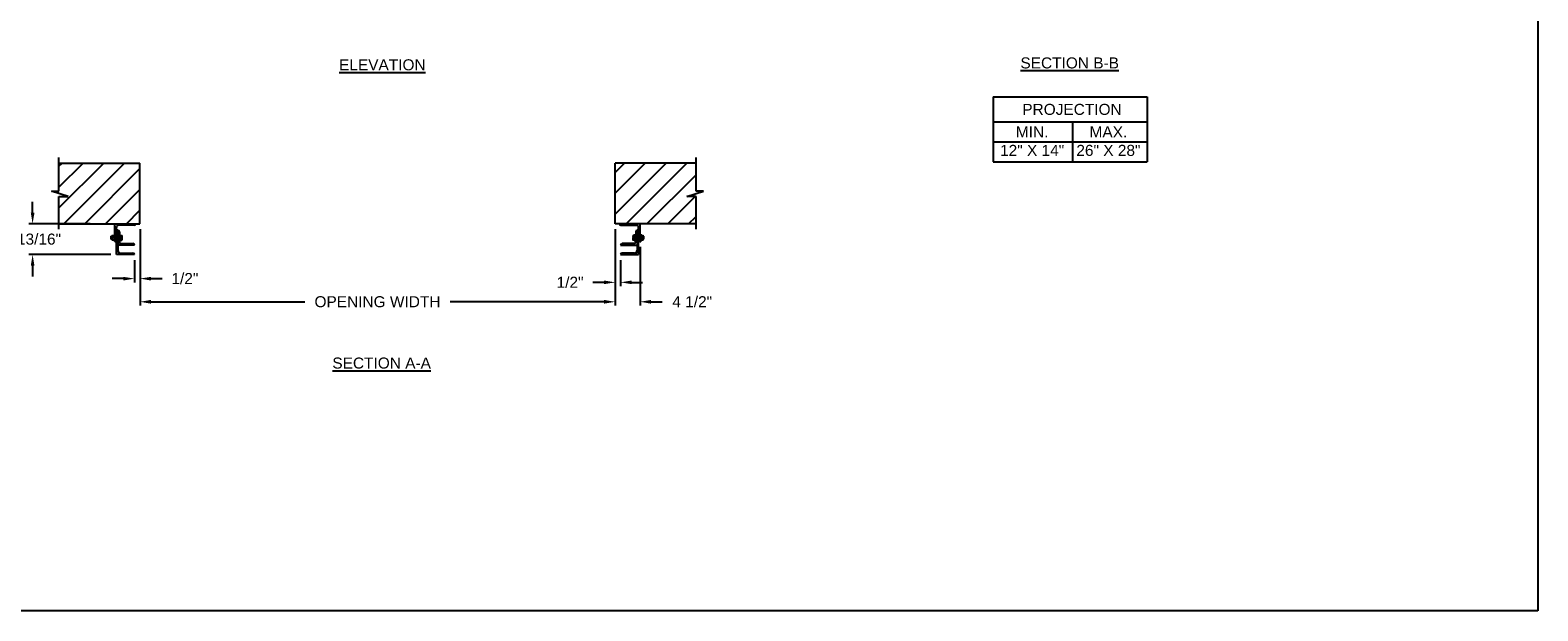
# Model space of a CAD drawing. Header units: inches. Extents: x 170 to 312, y 215 to 248.
# Tile 30 of 256: x 176.26 to 189.06, y 234.45 to 239.38. Entities that reach past the tile are written whole.
import ezdxf
from ezdxf import colors
from ezdxf.entities.mleader import LeaderData, LeaderLine
from ezdxf.math import Vec2, Vec3

# ---------------------------------------------------------------- set-up
doc = ezdxf.new("R2010")
doc.units = ezdxf.units.IN
doc.header["$LTSCALE"] = 0.25
doc.header["$MEASUREMENT"] = 0
doc.layers.add('ANNOTATIONS', color=1, linetype='Continuous')
doc.layers.add('MOTOR RH', color=7, linetype='Continuous')
doc.styles.add('ARIAL', font='arial.ttf', dxfattribs={"height": 0.09375})
doc.dimstyles.new('STANDARD$0', dxfattribs={"dimtxt": 0.09375, "dimasz": 0.09375, "dimexe": 0.03125, "dimexo": 0.046875, "dimgap": 0.09, "dimtad": 0, "dimtih": 1, "dimtoh": 1, "dimdec": 4, "dimzin": 0, "dimdsep": 46, "dimtxsty": 'ARIAL', "dimcen": 0.09, "dimadec": 0, "dimazin": 0, "dimtfac": 1, "dimtdec": 4, "dimtofl": 0, "dimtmove": 0, "dimatfit": 1, "dimfxl": 1, "dimtolj": 1, "dimtzin": 0, "dimarcsym": 0})
pattern_1 = [(45, (-1.9832, -13.09525), (-0.08838835, 0.08838835), [])]

# ---------------------------------------------------------------- blocks, each defined once
blk = doc.blocks.new('*D14')
at = {"layer": 'ANNOTATIONS', "color": 0, "lineweight": -2, "transparency": 16777216}
for p, q in [((176.28, 237.829), (176.28, 237.923)), ((176.77, 237.736), (176.249, 237.736)), ((176.945, 237.474), (176.249, 237.474)), ((176.28, 237.38), (176.28, 237.287))]:
    blk.add_line(p, q, dxfattribs=at)
at = {"layer": 'ANNOTATIONS', "color": 0, "transparency": 16777216}
for points in [[(176.265, 237.829), (176.296, 237.829), (176.28, 237.736)], [(176.265, 237.38), (176.296, 237.38), (176.28, 237.474)]]:
    blk.add_solid(points, dxfattribs=at)
at = {"layer": 'defpoints', "color": 0, "transparency": 16777216}
for p in [(176.817, 237.736), (176.28, 237.474), (176.992, 237.474)]:
    blk.add_point(p, dxfattribs=at)
at = {"layer": 'ANNOTATIONS', "color": 0, "transparency": 16777216, "insert": (176.28, 237.605), "char_height": 0.09375, "attachment_point": 5, "style": 'ARIAL'}
blk.add_mtext('\\A1;5 13/16"', dxfattribs=at)
blk = doc.blocks.new('*D15')
at = {"layer": 'ANNOTATIONS', "color": 0, "lineweight": -2, "transparency": 16777216}
for p, q in [((181.225, 237.689), (181.225, 237.207)), ((181.272, 237.427), (181.272, 237.207)), ((181.131, 237.238), (181.037, 237.238)), ((181.366, 237.238), (181.459, 237.238))]:
    blk.add_line(p, q, dxfattribs=at)
at = {"layer": 'ANNOTATIONS', "color": 0, "transparency": 16777216}
for points in [[(181.131, 237.254), (181.131, 237.223), (181.225, 237.238)], [(181.366, 237.254), (181.366, 237.223), (181.272, 237.238)]]:
    blk.add_solid(points, dxfattribs=at)
at = {"layer": 'defpoints', "color": 0, "transparency": 16777216}
for p in [(181.225, 237.736), (181.272, 237.474), (181.272, 237.238)]:
    blk.add_point(p, dxfattribs=at)
at = {"layer": 'ANNOTATIONS', "color": 0, "transparency": 16777216, "insert": (180.843, 237.238), "char_height": 0.0938, "attachment_point": 5, "style": 'ARIAL'}
blk.add_mtext('\\A1;1/2"', dxfattribs=at)
blk = doc.blocks.new('*D16')
at = {"layer": 'ANNOTATIONS', "color": 0, "lineweight": -2, "transparency": 16777216}
for p, q in [((177.192, 237.689), (177.192, 237.238)), ((177.145, 237.427), (177.145, 237.238)), ((177.051, 237.27), (176.957, 237.27)), ((177.285, 237.27), (177.379, 237.27))]:
    blk.add_line(p, q, dxfattribs=at)
at = {"layer": 'ANNOTATIONS', "color": 0, "transparency": 16777216}
for points in [[(177.051, 237.285), (177.051, 237.254), (177.145, 237.27)], [(177.285, 237.285), (177.285, 237.254), (177.192, 237.27)]]:
    blk.add_solid(points, dxfattribs=at)
at = {"layer": 'defpoints', "color": 0, "transparency": 16777216}
for p in [(177.192, 237.736), (177.145, 237.474), (177.145, 237.27)]:
    blk.add_point(p, dxfattribs=at)
at = {"layer": 'ANNOTATIONS', "color": 0, "transparency": 16777216, "insert": (177.573, 237.27), "char_height": 0.0938, "attachment_point": 5, "style": 'ARIAL'}
blk.add_mtext('\\A1;1/2"', dxfattribs=at)
blk = doc.blocks.new('*D19')
at = {"layer": 'ANNOTATIONS', "color": 0, "lineweight": -2, "transparency": 16777216}
for p, q in [((181.225, 237.689), (181.225, 237.042)), ((181.437, 237.539), (181.437, 237.042)), ((181.131, 237.073), (181.037, 237.073)), ((181.531, 237.073), (181.625, 237.073))]:
    blk.add_line(p, q, dxfattribs=at)
at = {"layer": 'ANNOTATIONS', "color": 0, "transparency": 16777216}
for points in [[(181.131, 237.089), (181.131, 237.057), (181.225, 237.073)], [(181.531, 237.089), (181.531, 237.057), (181.437, 237.073)]]:
    blk.add_solid(points, dxfattribs=at)
at = {"layer": 'defpoints', "color": 0, "transparency": 16777216}
for p in [(181.225, 237.736), (181.437, 237.586), (181.437, 237.073)]:
    blk.add_point(p, dxfattribs=at)
at = {"layer": 'ANNOTATIONS', "color": 0, "transparency": 16777216, "insert": (181.88, 237.073), "char_height": 0.0938, "attachment_point": 5, "style": 'ARIAL'}
blk.add_mtext('\\A1;4 1/2"', dxfattribs=at)
blk = doc.blocks.new('*D22')
at = {"layer": 'ANNOTATIONS', "color": 0, "lineweight": -2, "transparency": 16777216}
for p, q in [((177.192, 237.689), (177.192, 237.042)), ((181.225, 237.689), (181.225, 237.042)), ((177.285, 237.073), (178.592, 237.073)), ((181.131, 237.073), (179.825, 237.073))]:
    blk.add_line(p, q, dxfattribs=at)
at = {"layer": 'ANNOTATIONS', "color": 0, "transparency": 16777216}
for points in [[(177.285, 237.089), (177.285, 237.057), (177.192, 237.073)], [(181.131, 237.089), (181.131, 237.057), (181.225, 237.073)]]:
    blk.add_solid(points, dxfattribs=at)
at = {"layer": 'defpoints', "color": 0, "transparency": 16777216}
for p in [(177.192, 237.736), (181.225, 237.736), (181.225, 237.073)]:
    blk.add_point(p, dxfattribs=at)
at = {"layer": 'ANNOTATIONS', "color": 0, "transparency": 16777216, "insert": (179.208, 237.073), "char_height": 0.09375, "attachment_point": 5, "style": 'ARIAL'}
blk.add_mtext('\\A1;OPENING WIDTH', dxfattribs=at)

msp = doc.modelspace()

# ---------------------------------------------------------------- hatches: boundary and pattern name
at = {"layer": 'MOTOR RH'}
h = msp.add_hatch(dxfattribs=at)
h.set_pattern_fill('ANSI31', color=256, style=0)
h.set_pattern_definition(pattern_1)
h.paths.add_polyline_path([(177.19158, 238.25136), (176.50408, 238.25136), (176.50408, 238.01416), (176.43998, 238.01416), (176.58205, 237.96726), (176.50408, 237.96726), (176.50408, 237.73574), (177.19158, 237.73574), (177.19158, 237.89824)])
h = msp.add_hatch(dxfattribs=at)
h.set_pattern_fill('ANSI31', color=256, style=0)
h.set_pattern_definition(pattern_1)
h.paths.add_polyline_path([(181.97652, 238.01416), (181.91242, 238.01416), (181.91242, 238.25136), (181.22492, 238.25136), (181.22492, 237.73574), (181.24309, 237.73574), (181.91242, 237.73574), (181.91242, 237.96726), (181.83445, 237.96726)])

# ---------------------------------------------------------------- linework, layer by layer
at = {"layer": 'ANNOTATIONS'}
for p, q in [((184.43515, 238.81417), (184.43515, 238.2628)), ((184.43515, 238.81417), (185.74292, 238.81417)), ((185.74292, 238.81417), (185.74292, 238.2628)), ((184.43515, 238.6027), (185.74292, 238.6027)), ((185.10801, 238.6027), (185.10801, 238.2628)), ((184.43515, 238.43275), (185.74292, 238.43275)), ((184.43515, 238.2628), (185.74292, 238.2628))]:
    msp.add_line(p, q, dxfattribs=at)
at = {"layer": 'defpoints'}
msp.add_lwpolyline([(189.05875, 234.44685), (169.58887, 234.44685), (169.58887, 247.18196), (189.05875, 247.18196)], close=True, dxfattribs=at)
at = {"layer": 'MOTOR RH'}
for p, q in [((176.50408, 238.01416), (176.50408, 238.29824)), ((176.50408, 238.25136), (177.19158, 238.25136)), ((177.19158, 237.73574), (177.19158, 238.25136)), ((181.22492, 237.73574), (181.22492, 238.25136)), ((181.91242, 238.25136), (181.22492, 238.25136)), ((181.91242, 238.01416), (181.91242, 238.29824)), ((176.58205, 237.96726), (176.43998, 238.01416)), ((176.43998, 238.01416), (176.50408, 238.01416)), ((176.50408, 237.68886), (176.50408, 237.96726)), ((176.50408, 237.96726), (176.58205, 237.96726)), ((181.83445, 237.96726), (181.97652, 238.01416)), ((181.91242, 237.96726), (181.83445, 237.96726)), ((181.97652, 238.01416), (181.91242, 238.01416)), ((181.91242, 237.68886), (181.91242, 237.96726)), ((176.50408, 237.73574), (177.19158, 237.73574)), ((176.97908, 237.58574), (176.97908, 237.73574)), ((176.99158, 237.47405), (176.99158, 237.70449)), ((176.99158, 237.68886), (176.99159, 237.68886)), ((177.14159, 237.72324), (177.01033, 237.72324)), ((181.91242, 237.73574), (181.22492, 237.73574)), ((181.27491, 237.72324), (181.40617, 237.72324)), ((181.42492, 237.68886), (181.42491, 237.68886)), ((181.42492, 237.47405), (181.42492, 237.70449)), ((181.43742, 237.58574), (181.43742, 237.73574)), ((176.94658, 237.628), (176.94807, 237.62949)), ((176.94658, 237.60597), (176.94658, 237.628)), ((176.94807, 237.60449), (176.94658, 237.60597)), ((176.94807, 237.62949), (176.95168, 237.62949)), ((176.94807, 237.60449), (176.94807, 237.62949)), ((176.95168, 237.60449), (176.94807, 237.60449)), ((176.95168, 237.63574), (176.97408, 237.63574)), ((176.95168, 237.59824), (176.95168, 237.63574)), ((176.95168, 237.59824), (176.97408, 237.59824)), ((176.97158, 237.61699), (176.95418, 237.61699)), ((176.97408, 237.64824), (176.97908, 237.64824)), ((176.97408, 237.64824), (176.97408, 237.58574)), ((176.97908, 237.58574), (176.97408, 237.58574)), ((176.99157, 237.58574), (176.99158, 237.58574)), ((177.00408, 237.67949), (177.00409, 237.67949)), ((177.00408, 237.67949), (177.00408, 237.50843)), ((177.01658, 237.667), (177.01658, 237.58261)), ((177.01658, 237.64824), (177.02158, 237.64824)), ((177.01658, 237.637), (177.03606, 237.637)), ((177.01658, 237.61983), (177.02356, 237.61983)), ((177.01658, 237.59982), (177.02356, 237.59982)), ((177.01658, 237.59698), (177.03606, 237.59698)), ((177.02158, 237.58574), (177.01658, 237.58574)), ((177.02158, 237.637), (177.02158, 237.64824)), ((177.02158, 237.58574), (177.02158, 237.59698)), ((177.02523, 237.63574), (177.02523, 237.5984)), ((177.02523, 237.61983), (177.03606, 237.61983)), ((177.02523, 237.59982), (177.03606, 237.59982)), ((177.03221, 237.56699), (177.13222, 237.56699)), ((177.03773, 237.63574), (177.03773, 237.5984)), ((181.38429, 237.56699), (181.28428, 237.56699)), ((181.37877, 237.63574), (181.37877, 237.5984)), ((181.39992, 237.637), (181.38044, 237.637)), ((181.39127, 237.61983), (181.38044, 237.61983)), ((181.39127, 237.59982), (181.38044, 237.59982)), ((181.39992, 237.59698), (181.38044, 237.59698)), ((181.39127, 237.63574), (181.39127, 237.5984)), ((181.39992, 237.61983), (181.39294, 237.61983)), ((181.39992, 237.59982), (181.39294, 237.59982)), ((181.39992, 237.64824), (181.39492, 237.64824)), ((181.39492, 237.637), (181.39492, 237.64824)), ((181.39492, 237.58574), (181.39492, 237.59698)), ((181.39492, 237.58574), (181.39992, 237.58574)), ((181.39992, 237.667), (181.39992, 237.58261)), ((181.41242, 237.67949), (181.41241, 237.67949)), ((181.41242, 237.67949), (181.41242, 237.50843)), ((181.42493, 237.58574), (181.42492, 237.58574)), ((181.44242, 237.64824), (181.43742, 237.64824)), ((181.43742, 237.58574), (181.44242, 237.58574)), ((181.44242, 237.64824), (181.44242, 237.58574)), ((181.44242, 237.63574), (181.46482, 237.63574)), ((181.44242, 237.59824), (181.46482, 237.59824)), ((181.44492, 237.61699), (181.46232, 237.61699)), ((181.46482, 237.59824), (181.46482, 237.63574)), ((181.46843, 237.62949), (181.46482, 237.62949)), ((181.46482, 237.60449), (181.46843, 237.60449)), ((181.46992, 237.628), (181.46843, 237.62949)), ((181.46843, 237.60449), (181.46843, 237.62949)), ((181.46843, 237.60449), (181.46992, 237.60597)), ((181.46992, 237.60597), (181.46992, 237.628)), ((177.14471, 237.47405), (176.99158, 237.47405)), ((177.14471, 237.55449), (177.00408, 237.55449)), ((177.02596, 237.48655), (177.13222, 237.48655)), ((177.14471, 237.5545), (177.14471, 237.55449)), ((177.14471, 237.47406), (177.14471, 237.47405)), ((181.27179, 237.5545), (181.27179, 237.55449)), ((181.27179, 237.55449), (181.41242, 237.55449)), ((181.27179, 237.47406), (181.27179, 237.47405)), ((181.27179, 237.47405), (181.42492, 237.47405)), ((181.39054, 237.48655), (181.28428, 237.48655))]:
    msp.add_line(p, q, dxfattribs=at)
at = {"layer": 'MOTOR RH', "flags": 128}
for points in [[(177.02356, 237.637), (177.02477, 237.6363), (177.02523, 237.63557)], [(177.02356, 237.61983), (177.02477, 237.62404), (177.02523, 237.62841)], [(177.02523, 237.60983), (177.0242, 237.61758), (177.02356, 237.61983)], [(177.02356, 237.59982), (177.02512, 237.60733), (177.02523, 237.60983)], [(177.02356, 237.59698), (177.02477, 237.59767), (177.02523, 237.5984)], [(177.03606, 237.637), (177.03727, 237.6363), (177.03773, 237.63557)], [(177.03606, 237.61983), (177.03727, 237.62404), (177.03773, 237.62841)], [(177.03773, 237.60983), (177.0367, 237.61758), (177.03606, 237.61983)], [(177.03606, 237.59982), (177.03762, 237.60733), (177.03773, 237.60983)], [(177.03606, 237.59698), (177.03727, 237.59767), (177.03773, 237.5984)], [(181.38044, 237.637), (181.37923, 237.6363), (181.37877, 237.63557)], [(181.38044, 237.61983), (181.37923, 237.62404), (181.37877, 237.62841)], [(181.37877, 237.60983), (181.3798, 237.61758), (181.38044, 237.61983)], [(181.38044, 237.59982), (181.37888, 237.60733), (181.37877, 237.60983)], [(181.38044, 237.59698), (181.37923, 237.59767), (181.37877, 237.5984)], [(181.39294, 237.637), (181.39173, 237.6363), (181.39127, 237.63557)], [(181.39294, 237.61983), (181.39173, 237.62404), (181.39127, 237.62841)], [(181.39127, 237.60983), (181.3923, 237.61758), (181.39294, 237.61983)], [(181.39294, 237.59982), (181.39138, 237.60733), (181.39127, 237.60983)], [(181.39294, 237.59698), (181.39173, 237.59767), (181.39127, 237.5984)]]:
    msp.add_lwpolyline(points, dxfattribs=at)
at = {"layer": 'MOTOR RH'}
for centre, radius, start, end in [((177.01033, 237.70449), 0.01875, 90, 180), ((176.99159, 237.67637), 0.01249, 0, 90), ((177.14159, 237.73573), 0.01249, 270, 0), ((181.27491, 237.73573), 0.01249, 180, 270), ((181.40617, 237.70449), 0.01875, 0, 90), ((181.42491, 237.67637), 0.01249, 90, 180), ((176.9747, 237.62524), 0.02304, 152.913174, 177.22408), ((176.97055, 237.62637), 0.01886, 180.027798, 209.834947), ((176.9747, 237.60649), 0.02304, 152.913175, 177.224058), ((176.97055, 237.60762), 0.01886, 180.027798, 209.834947), ((176.95107, 237.62524), 0.02304, 2.77592, 27.086826), ((176.95522, 237.62637), 0.01886, 330.165053, 359.972202), ((176.95107, 237.60649), 0.02304, 2.775942, 27.086825), ((176.95522, 237.60762), 0.01886, 330.165053, 359.972202), ((176.97909, 237.59823), 0.01249, 270, 0), ((177.00409, 237.667), 0.01249, 0, 90), ((177.03221, 237.58261), 0.01562, 180, 270), ((177.00022, 237.62799), 0.02502, 0.97621, 21.106816), ((177.023, 237.59746), 0.00243, 22.723879, 76.579246), ((177.01272, 237.62799), 0.02502, 0.97631, 21.106527), ((177.0355, 237.59746), 0.00243, 22.723939, 76.57869), ((177.13222, 237.5545), 0.01249, 0, 90), ((181.28428, 237.5545), 0.01249, 90, 180), ((181.40378, 237.62799), 0.02502, 158.893473, 179.02369), ((181.381, 237.59746), 0.00243, 103.42131, 157.276061), ((181.38429, 237.58261), 0.01562, 270, 0), ((181.41628, 237.62799), 0.02502, 158.893184, 179.02379), ((181.3935, 237.59746), 0.00243, 103.420754, 157.276121), ((181.41241, 237.667), 0.01249, 90, 180), ((181.43741, 237.59823), 0.01249, 180, 270), ((181.46543, 237.62524), 0.02304, 152.913174, 177.22408), ((181.46128, 237.62637), 0.01886, 180.027798, 209.834947), ((181.46543, 237.60649), 0.02304, 152.913175, 177.224058), ((181.46128, 237.60762), 0.01886, 180.027798, 209.834947), ((181.4418, 237.62524), 0.02304, 2.77592, 27.086826), ((181.44595, 237.62637), 0.01886, 330.165053, 359.972202), ((181.4418, 237.60649), 0.02304, 2.775942, 27.086825), ((181.44595, 237.60762), 0.01886, 330.165053, 359.972202), ((177.02596, 237.50843), 0.02188, 180, 270), ((177.13222, 237.47406), 0.01249, 0, 90), ((181.28428, 237.47406), 0.01249, 90, 180), ((181.39054, 237.50843), 0.02188, 270, 0)]:
    msp.add_arc(centre, radius, start, end, dxfattribs=at)

# ---------------------------------------------------------------- texts
at = {"layer": 'ANNOTATIONS', "char_height": 0.09375, "attachment_point": 2, "style": 'ARIAL'}
for s, insert, width in [('{\\LELEVATION}', (179.24914, 239.13353), 3.0834986), ('{\\LSECTION B-B}', (185.08463, 239.1495), 1.3823677), ('{\\LSECTION A-A}', (179.24323, 236.59935), 1.3823677)]:
    msp.add_mtext(s, dxfattribs=dict(at, insert=insert, width=width))
for s, width, insert in [('PROJECTION ', 1.7594917, (185.10384, 238.75474)), ('MIN.\\P12" X 14" ', 0.6711642, (184.76572, 238.56275)), ('MAX.\\P26" X 28"', 0.6567117, (185.41315, 238.56275))]:
    msp.add_mtext_dynamic_manual_height_columns(s, width=width, gutter_width=1.36268, heights=[0], dxfattribs=dict(at, insert=insert))

# ---------------------------------------------------------------- dimensions: what is measured, and where the dimension line sits
at = {"layer": 'ANNOTATIONS'}
for base, p1, p2, angle, text, picture, middle in [((176.28024, 237.47405), (176.81658, 237.73573), (176.99158, 237.47405), 90, '5 13/16"', '*D14', (176.28024, 237.60489)), ((177.14471, 237.26963), (177.19158, 237.73574), (177.14471, 237.47405), 180, '1/2"', '*D16', (177.57316, 237.26963))]:
    dim = msp.add_linear_dim(base=base, p1=p1, p2=p2, angle=angle, text=text, dimstyle='STANDARD$0', dxfattribs=at)
    dim.commit()
    dim.dimension.update_dxf_attribs({"geometry": picture, "text_midpoint": middle, "dimtype": 160})
dim = msp.add_aligned_dim(p1=(177.19158, 237.73574), p2=(181.22492, 237.73574), distance=-0.6628, text='OPENING WIDTH', dimstyle='STANDARD$0', dxfattribs=at)
dim.commit()
dim.dimension.update_dxf_attribs({"geometry": '*D22', "text_midpoint": (179.20825, 237.07293)})
for base, p2, text, picture, middle in [((181.27179, 237.23838), (181.27179, 237.47405), '1/2"', '*D15', (180.84334, 237.23838)), ((181.43742, 237.07293), (181.43742, 237.58574), '4 1/2"', '*D19', (181.87991, 237.07293))]:
    dim = msp.add_linear_dim(base=base, p1=(181.22492, 237.73574), p2=p2, text=text, dimstyle='STANDARD$0', dxfattribs=at)
    dim.commit()
    dim.dimension.update_dxf_attribs({"geometry": picture, "text_midpoint": middle, "dimtype": 160})

# ---------------------------------------------------------------- leaders
ml = msp.add_multileader_mtext('Standard', dxfattribs=at)
ml.set_content('WIRELESS MONITORED SAFETY EDGE\\P (ALSO SERVES AS WEATHERSTRIPPING)', color=256, style='ARIAL')
ml.set_leader_properties()
ml.build(insert=Vec2(0, 0))
ml.multileader.update_dxf_attribs({"dogleg_length": 0.36, "arrow_head_size": 0.09375})
ctx = ml.context
ctx.base_point, ctx.char_height, ctx.arrow_head_size, ctx.landing_gap_size, ctx.plane_origin = Vec3(181.06477, 239.74611), 0.09375, 0.09375, 0.09, Vec3(180.27973, 239.31288)
notes = []
notes.append((ctx, [(0, (1, 1, 0), (180.96681, 239.74611), (1, 0), 0.09796, [(0, [(180.58264, 240.11218)], 0, [])])]))
ctx.mtext.insert, ctx.mtext.flow_direction = Vec3(181.15477, 239.80677), 5
for ctx, leaders in notes:
    for number, flags, end, landing, length, lines in leaders:
        leader = LeaderData()
        leader.index, (leader.has_last_leader_line, leader.has_dogleg_vector, leader.attachment_direction) = number, flags
        leader.last_leader_point, leader.dogleg_vector, leader.dogleg_length = Vec3(end), Vec3(landing), length
        for number, points, colour, breaks in lines:
            line = LeaderLine()
            line.index, line.vertices, line.color, line.breaks = number, Vec3.list(points), colors.encode_raw_color(colour), breaks
            leader.lines.append(line)
        ctx.leaders.append(leader)

doc.saveas('drawing.dxf')
